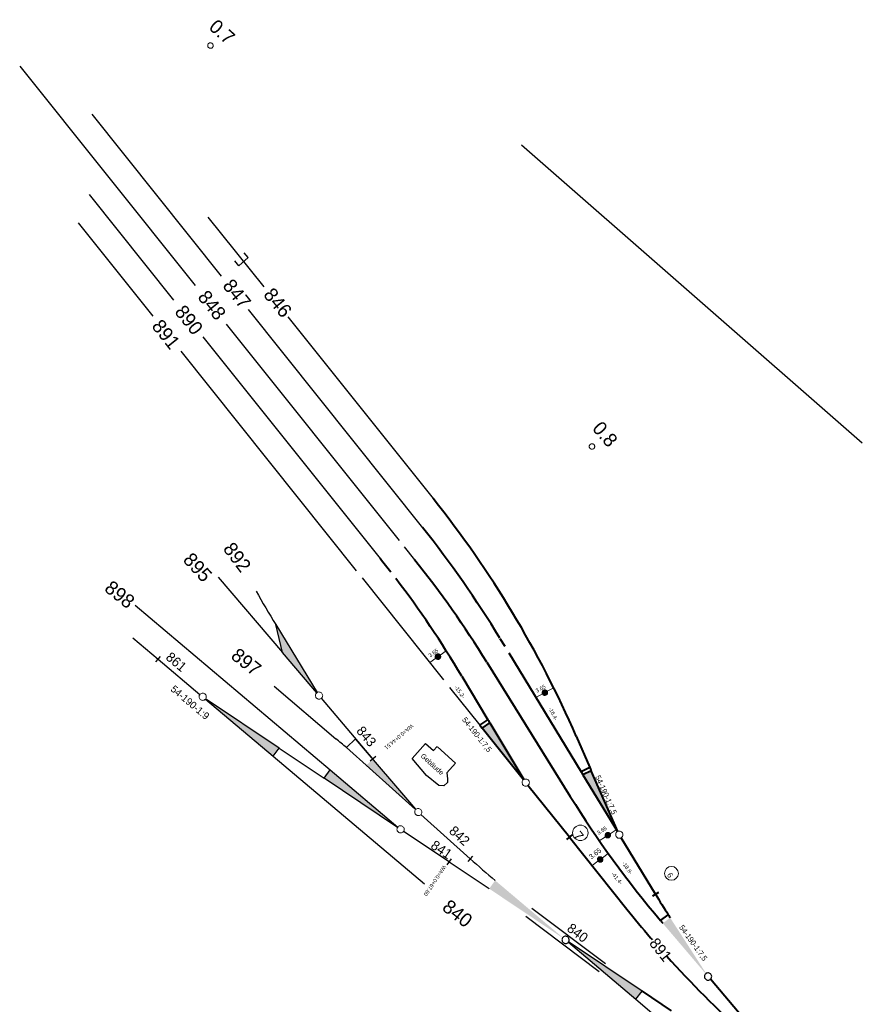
# Model space of a CAD drawing. Header units: metres. Extents: x 4434121 to 4434823, y 5475248 to 5475614.
# Tile 2 of 153: x 4434121 to 4434273, y 5475436 to 5475614. Entities that reach past the tile are written whole.
import ezdxf
from ezdxf.enums import TextEntityAlignment as Align

# ---------------------------------------------------------------- set-up
doc = ezdxf.new("R2010")
doc.units = ezdxf.units.M
doc.layers.add('5962_Gleisachsen', color=44, linetype='Continuous', lineweight=0)
doc.layers.add('6248_KML_Hektometer', color=44, linetype='Continuous', lineweight=0)
doc.layers.add('GTU_Bestand', color=253, linetype='Continuous')
doc.layers.add('GTU_Planung_Dritter', color=191, linetype='Continuous')
doc.styles.add('K_Isocp', font='k_isocp.SHX')
doc.styles.add('TS009', font='Card009.shx', dxfattribs={"height": 0.2})

# ---------------------------------------------------------------- blocks, each defined once
blk = doc.blocks.new('SYMB2_1')
at = {"color": 0, "linetype": 'ByBlock', "lineweight": -2, "flags": 128}
blk.add_lwpolyline([(0.5, 0), (0.49, 0.1), (0.46, 0.2), (0.41, 0.29), (0.34, 0.36), (0.26, 0.42), (0.17, 0.47), (0.08, 0.49), (-0.03, 0.5), (-0.13, 0.48), (-0.22, 0.45), (-0.31, 0.4), (-0.38, 0.33), (-0.44, 0.24), (-0.48, 0.15), (-0.5, 0.05), (-0.5, -0.05), (-0.48, -0.15), (-0.44, -0.24), (-0.38, -0.33), (-0.31, -0.4), (-0.22, -0.45), (-0.13, -0.48), (-0.03, -0.5), (0.08, -0.49), (0.17, -0.47), (0.26, -0.42), (0.34, -0.36), (0.41, -0.29), (0.46, -0.2), (0.49, -0.1), (0.5, 0), (0.5, 0)], close=True, dxfattribs=at)
blk = doc.blocks.new('SYMB2_4')
at = {"color": 0, "linetype": 'ByBlock', "lineweight": -2, "flags": 128}
blk.add_lwpolyline([(0.5, 0), (0.49, 0.1), (0.46, 0.2), (0.41, 0.29), (0.34, 0.36), (0.26, 0.42), (0.17, 0.47), (0.08, 0.49), (-0.03, 0.5), (-0.13, 0.48), (-0.22, 0.45), (-0.31, 0.4), (-0.38, 0.33), (-0.44, 0.24), (-0.48, 0.15), (-0.5, 0.05), (-0.5, -0.05), (-0.48, -0.15), (-0.44, -0.24), (-0.38, -0.33), (-0.31, -0.4), (-0.22, -0.45), (-0.13, -0.48), (-0.03, -0.5), (0.08, -0.49), (0.17, -0.47), (0.26, -0.42), (0.34, -0.36), (0.41, -0.29), (0.46, -0.2), (0.49, -0.1), (0.5, 0), (0.5, 0)], close=True, dxfattribs=at)
blk = doc.blocks.new('PB')
at = {"layer": '5962_Gleisachsen', "color": 7, "linetype": 'Continuous', "lineweight": 30}
for p, q in [((-1.5, 0), (-1.5, 1.5)), ((-1.5, 0), (1.5, 0)), ((0, 0), (0, 0.24)), ((1.5, 0), (1.5, 1.5))]:
    blk.add_line(p, q, dxfattribs=at)
blk = doc.blocks.new('SYMB2_3')
at = {"color": 0, "linetype": 'ByBlock', "lineweight": -2, "flags": 128}
blk.add_lwpolyline([(0.5, 0), (0.49, 0.1), (0.46, 0.2), (0.41, 0.29), (0.34, 0.36), (0.26, 0.42), (0.17, 0.47), (0.08, 0.49), (-0.03, 0.5), (-0.13, 0.48), (-0.22, 0.45), (-0.31, 0.4), (-0.38, 0.33), (-0.44, 0.24), (-0.48, 0.15), (-0.5, 0.05), (-0.5, -0.05), (-0.48, -0.15), (-0.44, -0.24), (-0.38, -0.33), (-0.31, -0.4), (-0.22, -0.45), (-0.13, -0.48), (-0.03, -0.5), (0.08, -0.49), (0.17, -0.47), (0.26, -0.42), (0.34, -0.36), (0.41, -0.29), (0.46, -0.2), (0.49, -0.1), (0.5, 0), (0.5, 0)], close=True, dxfattribs=at)
blk = doc.blocks.new('SYMB31')
at = {"color": 0, "linetype": 'ByBlock', "lineweight": -2}
for p, q in [((-0.5, 0.06), (0.49, 0.06)), ((-0.5, 0.05), (0.5, 0.05)), ((-0.5, 0.04), (0.5, 0.04)), ((-0.5, 0.03), (0.5, 0.03)), ((-0.5, 0.02), (0.5, 0.02)), ((-0.5, 0.01), (0.5, 0.01)), ((-0.5, 0), (0.5, 0)), ((-0.49, 0.11), (0.49, 0.11)), ((-0.49, 0.1), (0.49, 0.1)), ((-0.49, 0.09), (0.49, 0.09)), ((-0.49, 0.08), (0.49, 0.08)), ((-0.49, 0.07), (0.49, 0.07)), ((-0.48, 0.15), (0.48, 0.15)), ((-0.48, 0.14), (0.48, 0.14)), ((-0.48, 0.13), (0.48, 0.13)), ((-0.48, 0.12), (0.48, 0.12)), ((-0.47, 0.17), (0.47, 0.17)), ((-0.47, 0.16), (0.47, 0.16)), ((-0.46, 0.2), (0.46, 0.2)), ((-0.46, 0.19), (0.46, 0.19)), ((-0.46, 0.18), (0.47, 0.18)), ((-0.45, 0.22), (0.45, 0.22)), ((-0.45, 0.21), (0.45, 0.21)), ((-0.44, 0.24), (0.44, 0.24)), ((-0.44, 0.23), (0.44, 0.23)), ((-0.43, 0.25), (0.43, 0.25)), ((-0.42, 0.27), (0.42, 0.27)), ((-0.42, 0.26), (0.43, 0.26)), ((-0.41, 0.29), (0.4, 0.29)), ((-0.41, 0.28), (0.41, 0.28)), ((-0.4, 0.3), (0.4, 0.3)), ((-0.39, 0.31), (0.39, 0.31)), ((-0.38, 0.32), (0.38, 0.32)), ((-0.37, 0.33), (0.38, 0.33)), ((-0.36, 0.35), (0.35, 0.35)), ((-0.36, 0.34), (0.36, 0.34)), ((-0.35, 0.36), (0.34, 0.36)), ((-0.33, 0.37), (0.33, 0.37)), ((-0.32, 0.38), (0.32, 0.38)), ((-0.31, 0.39), (0.31, 0.39)), ((-0.3, 0.4), (0.3, 0.4)), ((-0.28, 0.41), (0.28, 0.41)), ((-0.27, 0.42), (0.27, 0.42)), ((-0.25, 0.43), (0.25, 0.43)), ((-0.23, 0.44), (0.24, 0.44)), ((-0.21, 0.45), (0.21, 0.45)), ((-0.2, 0.46), (0.19, 0.46)), ((-0.17, 0.47), (0.17, 0.47)), ((-0.13, 0.48), (0.13, 0.48)), ((-0.09, 0.49), (0.09, 0.49)), ((-0.5, -0.01), (0.5, -0.01)), ((-0.5, -0.02), (0.5, -0.02)), ((-0.5, -0.03), (0.5, -0.03)), ((-0.5, -0.04), (0.5, -0.04)), ((-0.5, -0.05), (0.5, -0.05)), ((-0.5, -0.06), (0.49, -0.06)), ((-0.49, -0.07), (0.49, -0.07)), ((-0.49, -0.08), (0.49, -0.08)), ((-0.49, -0.09), (0.49, -0.09)), ((-0.49, -0.1), (0.49, -0.1)), ((-0.49, -0.11), (0.49, -0.11)), ((-0.48, -0.12), (0.48, -0.12)), ((-0.48, -0.13), (0.48, -0.13)), ((-0.48, -0.14), (0.48, -0.14)), ((-0.48, -0.15), (0.48, -0.15)), ((-0.47, -0.16), (0.47, -0.16)), ((-0.47, -0.17), (0.47, -0.17)), ((-0.46, -0.18), (0.47, -0.18)), ((-0.46, -0.19), (0.46, -0.19)), ((-0.46, -0.2), (0.46, -0.2)), ((-0.45, -0.21), (0.45, -0.21)), ((-0.45, -0.22), (0.45, -0.22)), ((-0.44, -0.23), (0.44, -0.23)), ((-0.44, -0.24), (0.44, -0.24)), ((-0.43, -0.25), (0.43, -0.25)), ((-0.42, -0.26), (0.43, -0.26)), ((-0.42, -0.27), (0.42, -0.27)), ((-0.41, -0.28), (0.41, -0.28)), ((-0.41, -0.29), (0.4, -0.29)), ((-0.4, -0.3), (0.4, -0.3)), ((-0.39, -0.31), (0.39, -0.31)), ((-0.38, -0.32), (0.38, -0.32)), ((-0.37, -0.33), (0.38, -0.33)), ((-0.36, -0.34), (0.36, -0.34)), ((-0.36, -0.35), (0.35, -0.35)), ((-0.35, -0.36), (0.34, -0.36)), ((-0.33, -0.37), (0.33, -0.37)), ((-0.32, -0.38), (0.32, -0.38)), ((-0.31, -0.39), (0.31, -0.39)), ((-0.3, -0.4), (0.3, -0.4)), ((-0.28, -0.41), (0.28, -0.41)), ((-0.27, -0.42), (0.27, -0.42)), ((-0.25, -0.43), (0.25, -0.43)), ((-0.23, -0.44), (0.24, -0.44)), ((-0.21, -0.45), (0.21, -0.45)), ((-0.2, -0.46), (0.19, -0.46)), ((-0.17, -0.47), (0.17, -0.47)), ((-0.13, -0.48), (0.13, -0.48)), ((-0.09, -0.49), (0.09, -0.49))]:
    blk.add_line(p, q, dxfattribs=at)
at = {"color": 0, "linetype": 'ByBlock', "lineweight": -2, "flags": 128}
blk.add_lwpolyline([(0.5, 0), (0.49, 0.1), (0.46, 0.2), (0.41, 0.29), (0.34, 0.36), (0.26, 0.42), (0.17, 0.47), (0.08, 0.49), (-0.03, 0.5), (-0.13, 0.48), (-0.22, 0.45), (-0.31, 0.4), (-0.38, 0.33), (-0.44, 0.24), (-0.48, 0.15), (-0.5, 0.05), (-0.5, -0.05), (-0.48, -0.15), (-0.44, -0.24), (-0.38, -0.33), (-0.31, -0.4), (-0.22, -0.45), (-0.13, -0.48), (-0.03, -0.5), (0.08, -0.49), (0.17, -0.47), (0.26, -0.42), (0.34, -0.36), (0.41, -0.29), (0.46, -0.2), (0.49, -0.1), (0.5, 0), (0.5, 0)], close=True, dxfattribs=at)

msp = doc.modelspace()

# ---------------------------------------------------------------- hatches: boundary and pattern name
at = {"layer": 'GTU_Bestand', "linetype": 'Continuous', "lineweight": 30}
for points in [[(4434174.88, 5475492.52), (4434168.68, 5475499.79), (4434167.47, 5475504.85), (4434174.96, 5475492.58)], [(4434166.99, 5475481.09), (4434154.79, 5475491.38), (4434154.83, 5475491.44), (4434168.09, 5475482.55)], [(4434192.73, 5475471.43), (4434183.84, 5475479.43), (4434185.04, 5475480.59), (4434192.79, 5475471.49)], [(4434189.48, 5475468.22), (4434176.22, 5475477.11), (4434177.33, 5475478.58), (4434189.53, 5475468.28)], [(4434219.27, 5475448.26), (4434206.01, 5475457.15), (4434207.11, 5475458.62), (4434219.31, 5475448.32)], [(4434232.51, 5475437.18), (4434220.31, 5475447.48), (4434220.35, 5475447.54), (4434233.61, 5475438.65)]]:
    msp.add_hatch(color=256, dxfattribs=at).paths.add_polyline_path(points)
at = {"layer": 'GTU_Planung_Dritter', "linetype": 'Continuous', "lineweight": 40}
for points in [[(4434212.21, 5475476.81), (4434204.74, 5475486.15), (4434206.11, 5475487.1), (4434212.28, 5475476.86)], [(4434229.16, 5475467.46), (4434222.95, 5475477.68), (4434224.44, 5475478.45), (4434229.24, 5475467.5)], [(4434245.11, 5475441.78), (4434237.36, 5475450.89), (4434238.7, 5475451.89), (4434245.18, 5475441.84)]]:
    msp.add_hatch(color=256, dxfattribs=at).paths.add_polyline_path(points)

# ---------------------------------------------------------------- linework, layer by layer
at = {"layer": 'GTU_Bestand', "lineweight": 30}
for p, q in [((4434121.26, 5475605.71), (4434152.94, 5475566.08)), ((4434134.29, 5475597.02), (4434157.66, 5475567.78)), ((4434211.85, 5475591.46), (4434273.38, 5475537.65)), ((4434133.81, 5475582.48), (4434149.04, 5475563.43)), ((4434155.24, 5475578.41), (4434165.31, 5475565.83)), ((4434162.5, 5475561.73), (4434193.99, 5475522.34)), ((4434169.64, 5475560.41), (4434195.88, 5475527.58)), ((4434158.52, 5475559.11), (4434189.75, 5475520.04)), ((4434154.32, 5475556.83), (4434186.36, 5475516.75)), ((4434190.67, 5475518.89), (4434192.56, 5475516.53)), ((4434157.1, 5475513.39), (4434168.68, 5475499.79)), ((4434142.08, 5475508.33), (4434177.33, 5475478.58)), ((4434141.71, 5475502.42), (4434146.25, 5475498.59)), ((4434145.83, 5475498.09), (4434146.67, 5475499.09)), ((4434146.25, 5475498.59), (4434153.79, 5475492.22)), ((4434167.17, 5475493.74), (4434178.35, 5475484.23)), ((4434185.04, 5475480.59), (4434175.72, 5475491.53)), ((4434168.09, 5475482.55), (4434176.22, 5475477.11)), ((4434166.99, 5475481.09), (4434194.33, 5475458.01)), ((4434185.53, 5475481.01), (4434184.54, 5475480.17)), ((4434202.59, 5475462.56), (4434193.7, 5475470.56)), ((4434198.77, 5475462), (4434190.56, 5475467.5)), ((4434199.13, 5475462.54), (4434198.4, 5475461.46)), ((4434203.03, 5475463.04), (4434202.16, 5475462.07)), ((4434213.74, 5475453.62), (4434226.99, 5475443.64)), ((4434212.63, 5475452.16), (4434225.88, 5475442.17))]:
    msp.add_line(p, q, dxfattribs=at)
at = {"layer": 'GTU_Bestand', "lineweight": 30, "flags": 128}
for points in [[(4434131.79, 5475577.4), (4434145.29, 5475560.51)], [(4434150.34, 5475554.2), (4434182.02, 5475514.57)], [(4434183.07, 5475513.26), (4434197.77, 5475494.87)], [(4434174.88, 5475492.52), (4434168.68, 5475499.79), (4434167.47, 5475504.85), (4434174.96, 5475492.58)], [(4434198.86, 5475493.5), (4434204.34, 5475486.65)], [(4434154.79, 5475491.38), (4434166.99, 5475481.09), (4434168.09, 5475482.55), (4434154.83, 5475491.44)], [(4434192.79, 5475471.49), (4434181.88, 5475484.23), (4434180.23, 5475482.62), (4434192.73, 5475471.43)], [(4434189.48, 5475468.22), (4434176.22, 5475477.11), (4434177.33, 5475478.58), (4434189.53, 5475468.28)], [(4434198.77, 5475462), (4434206.01, 5475457.15), (4434206.01, 5475457.15)], [(4434220.31, 5475447.48), (4434232.51, 5475437.18), (4434233.61, 5475438.65), (4434220.35, 5475447.54)], [(4434232.51, 5475437.18), (4434237.09, 5475433.31), (4434237.1, 5475433.31)]]:
    msp.add_lwpolyline(points, dxfattribs=at)
at = {"layer": 'GTU_Bestand', "linetype": 'Continuous', "lineweight": 30, "flags": 128}
msp.add_lwpolyline([(4434196.67, 5475482.76), (4434199.96, 5475479.8), (4434198.38, 5475478.04), (4434198.47, 5475476.96), (4434198.5, 5475476.31), (4434197.83, 5475475.71), (4434196.93, 5475475.76), (4434194.72, 5475477.58), (4434192.11, 5475480.66), (4434194.55, 5475483.38), (4434195.96, 5475482.11), (4434196.62, 5475482.84), (4434196.62, 5475482.84)], dxfattribs=at)
at = {"layer": 'GTU_Bestand', "lineweight": 30}
for centre, radius, start, end in [((4434329.67, 5475603.81), 190, 209.279, 211.3899), ((4434007.4, 5475283.3), 263.81, 49.0704, 49.6094), ((4434329.67, 5475603.81), 190, 228.0242, 229.8335)]:
    msp.add_arc(centre, radius, start, end, dxfattribs=at)
at = {"layer": 'GTU_Planung_Dritter', "lineweight": 0}
for p, q in [((4434197.17, 5475499.34), (4434198.25, 5475500.11)), ((4434195.28, 5475497.99), (4434196.36, 5475498.76)), ((4434216.5, 5475492.79), (4434217.66, 5475493.43)), ((4434214.46, 5475491.67), (4434215.62, 5475492.31)), ((4434227.85, 5475467.07), (4434228.96, 5475467.8)), ((4434225.9, 5475465.81), (4434227.01, 5475466.53)), ((4434226.45, 5475462.72), (4434227.51, 5475463.52)), ((4434224.59, 5475461.32), (4434225.65, 5475462.12)), ((4434236.61, 5475456.47), (4434235.49, 5475455.79))]:
    msp.add_line(p, q, dxfattribs=at)
at = {"layer": 'GTU_Planung_Dritter', "lineweight": 40}
for p, q in [((4434205.59, 5475498.07), (4434210.73, 5475489.79)), ((4434201.07, 5475495.54), (4434205.79, 5475487.65)), ((4434210.73, 5475489.79), (4434220.65, 5475473.81)), ((4434221.73, 5475484.68), (4434224.18, 5475479.04)), ((4434220.49, 5475466.45), (4434213.02, 5475475.79)), ((4434221, 5475466.86), (4434219.99, 5475466.04)), ((4434220.49, 5475466.45), (4434230.88, 5475453.46)), ((4434236.05, 5475456.13), (4434229.84, 5475466.35)), ((4434236.61, 5475456.47), (4434235.49, 5475455.79)), ((4434236.95, 5475451.38), (4434238.36, 5475452.43)), ((4434253.7, 5475431.68), (4434245.95, 5475440.79)), ((4434233.61, 5475438.65), (4434238.89, 5475435.11))]:
    msp.add_line(p, q, dxfattribs=at)
at = {"layer": 'GTU_Planung_Dritter', "lineweight": 40, "flags": 128}
for points in [[(4434207.97, 5475502.35), (4434208.82, 5475500.94)], [(4434209.56, 5475499.73), (4434222.62, 5475478.23)], [(4434204.34, 5475486.65), (4434205.78, 5475487.65)], [(4434212.21, 5475476.81), (4434204.74, 5475486.15), (4434206.11, 5475487.1), (4434212.28, 5475476.86)], [(4434204.34, 5475486.65), (4434204.74, 5475486.15)], [(4434224.18, 5475479.04), (4434222.62, 5475478.23)], [(4434222.62, 5475478.23), (4434222.95, 5475477.68)], [(4434229.24, 5475467.5), (4434224.44, 5475478.45), (4434222.95, 5475477.68), (4434229.16, 5475467.46)]]:
    msp.add_lwpolyline(points, dxfattribs=at)
at = {"layer": 'GTU_Planung_Dritter', "linetype": 'Continuous', "lineweight": 13}
for centre, radius in [((4434222.48, 5475467.23), 1.39), ((4434238.92, 5475459.91), 1.25)]:
    msp.add_circle(centre, radius, dxfattribs=at)
at = {"layer": 'GTU_Planung_Dritter', "lineweight": 40}
for centre, radius, start, end in [((4434047.48, 5475408.94), 190, 23.4941, 38.6414), ((4434045.59, 5475403.7), 190, 31.2817, 38.6414), ((4434037.96, 5475398.1), 190, 37.7054, 38.6414), ((4434044.15, 5475397.88), 190, 31.8249, 38.6414), ((4434037.96, 5475398.1), 190, 30.8537, 37.2655), ((4434368.9, 5475585.09), 190, 210.8537, 211.0467), ((4434398.43, 5475554.79), 190, 203.4941, 203.687), ((4434382.09, 5475574), 190, 211.8249, 220.1911), ((4434398.43, 5475554.79), 190, 211.2817, 212.5965), ((4434382.15, 5475574.4), 193.68, 218.6414, 220.6271), ((4434398.43, 5475554.79), 190, 212.5965, 212.7895), ((4434382.09, 5475574), 190, 220.1911, 220.3841), ((4434382.15, 5475574.4), 193.68, 220.6271, 220.7675), ((4434382.15, 5475574.4), 193.68, 221.9337, 227.7891)]:
    msp.add_arc(centre, radius, start, end, dxfattribs=at)
at = {"layer": 'GTU_Planung_Dritter', "lineweight": 30}
msp.add_arc((4434382.09, 5475574), 190, 220.1911, 220.3841, dxfattribs=at)

# ---------------------------------------------------------------- block references
at = {"layer": '6248_KML_Hektometer', "color": 7, "rotation": 319.13674224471}
for p in [(4434155.7, 5475609.4), (4434224.58, 5475537)]:
    msp.add_blockref('SYMB2_1', p, dxfattribs=at)
at = {"layer": 'GTU_Bestand', "linetype": 'Continuous', "lineweight": 30, "xscale": 0.7500000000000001, "yscale": 0.7500000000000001, "zscale": 0.7500000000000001, "rotation": 40.4210941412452}
msp.add_blockref('PB', (4434161.67, 5475570.38), dxfattribs=at)
at = {"layer": 'GTU_Bestand', "lineweight": 0}
for p, xscale, yscale, zscale, rotation in [((4434154.29, 5475491.8), 1.299999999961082, 1.299999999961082, 1.299999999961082, 319.8335222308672), ((4434175.3, 5475492.02), 1.299999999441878, 1.299999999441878, 1.299999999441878, 130.4295385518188), ((4434193.22, 5475470.99), 1.299999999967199, 1.299999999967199, 1.299999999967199, 138.0241819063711), ((4434190.02, 5475467.86), 1.299999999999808, 1.299999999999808, 1.299999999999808, 146.1737221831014)]:
    msp.add_blockref('SYMB2_3', p, dxfattribs=dict(at, xscale=xscale, yscale=yscale, zscale=zscale, rotation=rotation))
at = {"layer": 'GTU_Bestand', "xscale": 1.30000000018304, "yscale": 1.30000000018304, "zscale": 1.30000000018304, "rotation": 319.8335223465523}
msp.add_blockref('SYMB2_1', (4434219.81, 5475447.9), dxfattribs=at)
at = {"layer": 'GTU_Planung_Dritter', "lineweight": 0}
for p in [(4434196.77, 5475499.05), (4434216.06, 5475492.55), (4434227.43, 5475466.8), (4434226.05, 5475462.42)]:
    msp.add_blockref('SYMB31', p, dxfattribs=at)
for p, xscale, yscale, zscale, rotation in [((4434212.62, 5475476.3), 1.300000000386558, 1.300000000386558, 1.300000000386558, 128.641365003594), ((4434229.5, 5475466.91), 1.300000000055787, 1.300000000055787, 1.300000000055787, 121.2816932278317)]:
    msp.add_blockref('SYMB2_4', p, dxfattribs=dict(at, xscale=xscale, yscale=yscale, zscale=zscale, rotation=rotation))
at = {"layer": 'GTU_Planung_Dritter', "xscale": 1.299999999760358, "yscale": 1.299999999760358, "zscale": 1.299999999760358, "rotation": 130.3841202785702}
msp.add_blockref('SYMB2_1', (4434245.53, 5475441.29), dxfattribs=at)

# ---------------------------------------------------------------- texts
at = {"layer": '6248_KML_Hektometer', "color": 7, "lineweight": 13, "style": 'TS009'}
for s, rotation, p in [('0.7', 318.1352, (4434155.24, 5475612.5)), ('0.8', 310.8742, (4434224.48, 5475540.17))]:
    msp.add_text(s, height=2.5, rotation=rotation, dxfattribs=at).set_placement(p)
at = {"layer": 'GTU_Bestand', "linetype": 'Continuous', "lineweight": 13, "style": 'K_Isocp'}
for s, height, rotation, p in [('847', 2.5, 308.5802, (4434158.74, 5475566.76)), ('846', 2.5, 309.3008, (4434166.09, 5475565.14)), ('848', 2.5, 308.5802, (4434154.23, 5475564.71)), ('890', 2.5, 308.5802, (4434150.08, 5475562.04)), ('891', 2.5, 308.5802, (4434145.94, 5475559.45)), ('892', 2.5, 307.0437, (4434158.85, 5475519.24)), ('895', 2.5, 312.4339, (4434151.51, 5475517.25)), ('898', 2.5, 321.4241, (4434137.15, 5475512.02)), ('897', 2.5, 321.4241, (4434159.99, 5475499.83)), ('840', 2.5, 321.4241, (4434198.12, 5475454.41)), ('891', 2, 308.5802, (4434235.58, 5475447.87))]:
    msp.add_text(s, height=height, rotation=rotation, dxfattribs=at).set_placement(p, align=Align.MIDDLE_LEFT)
at = {"layer": 'GTU_Bestand', "lineweight": 13, "style": 'K_Isocp'}
for s, height, rotation, p in [('861', 1.75, 319.8335, (4434147.48, 5475498.7)), ('54-190-1:9', 1.3, 319.8335, (4434148.39, 5475492.99)), ('843', 1.75, 310.4295, (4434181.92, 5475485.57)), ('WA=0.0+44.51', 0.7, 220.4295, (4434191.95, 5475486.91)), ('842', 1.75, 318.0242, (4434198.63, 5475467.36)), ('841', 1.75, 326.1737, (4434195.3, 5475464.57)), ('WA=0.0+67.60', 0.7, 236.1737, (4434197.74, 5475461.46)), ('840', 1.75, 323.0036, (4434219.9, 5475449.65))]:
    msp.add_text(s, height=height, rotation=rotation, dxfattribs=at).set_placement(p)
at = {"layer": 'GTU_Bestand', "lineweight": 13, "insert": (4434193.55, 5475481), "char_height": 0.9, "attachment_point": 7, "rotation": 317.6728, "line_spacing_factor": 0.6, "style": 'TS009'}
msp.add_mtext('\\FISO_RECHTS;Gebäude', dxfattribs=at)
at = {"layer": 'GTU_Planung_Dritter', "lineweight": 13, "style": 'K_Isocp'}
for s, height, rotation, p in [('3.65', 0.7, 33.1588, (4434225.78, 5475466.85)), ('3.65', 0.9, 37.1695, (4434224.44, 5475462.41)), ('-18.8-', 0.7, 304.6012, (4434229.96, 5475461.74)), ('-41.4-', 0.7, 310.8675, (4434228, 5475459.76)), ('54-190-1:7,5', 1, 305.6592, (4434240.25, 5475450.15))]:
    msp.add_text(s, height=height, rotation=rotation, dxfattribs=at).set_placement(p)
at = {"layer": 'GTU_Planung_Dritter', "lineweight": 13, "attachment_point": 7, "line_spacing_factor": 0.6}
for s, insert, char_height, rotation, style in [('\\FISO_RECHTS;3.65', (4434195.38, 5475498.88), 0.7, 35.425, 'K_Isocp'), ('\\FISO_RECHTS;-15.2-', (4434199.71, 5475493.52), 0.7, 304.8552, 'K_Isocp'), ('\\FISO_RECHTS;3.65', (4434214.65, 5475492.51), 0.7, 28.6845, 'K_Isocp'), ('\\FISO_RECHTS;-16.4-', (4434216.68, 5475489.67), 0.7, 297.7496, 'K_Isocp'), ('\\FISO_RECHTS;54-190-1:7,5', (4434200.91, 5475487.5), 1, 308.6414, 'K_Isocp'), ('\\FISO_RECHTS;54-190-1:7,5', (4434224.95, 5475477.28), 1, 294.0448, 'K_Isocp'), ('\\FISO_RECHTS;7', (4434221.04, 5475466.64), 1.75, 308.6414, 'TS009'), ('\\FISO_RECHTS;6', (4434238.05, 5475459.63), 1, 301.2817, 'K_Isocp')]:
    msp.add_mtext(s, dxfattribs=dict(at, insert=insert, char_height=char_height, rotation=rotation, style=style))

doc.saveas('drawing.dxf')
